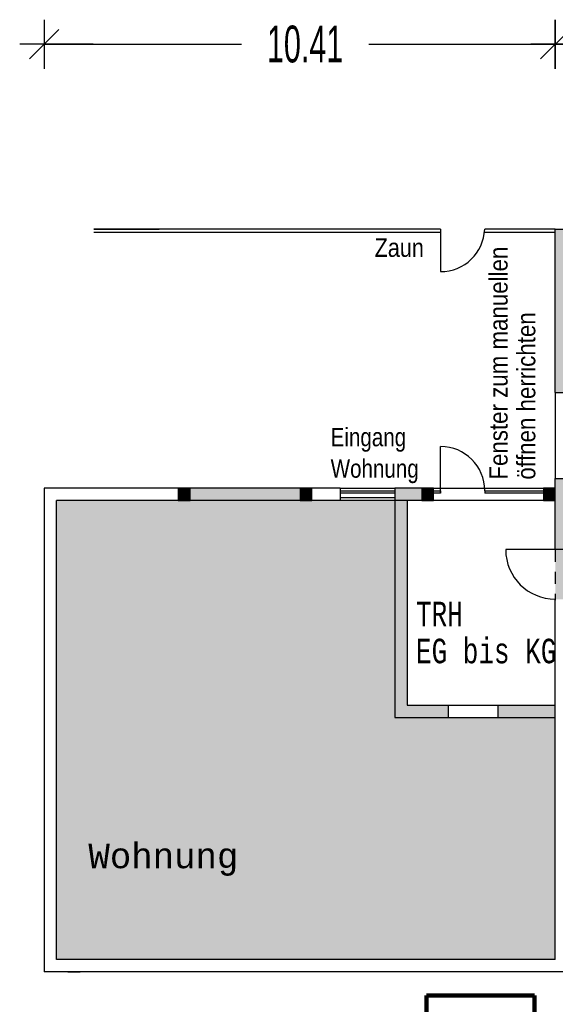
# Model space of a CAD drawing. Header units: metres. Extents: x -5 to 103, y -16 to 22.
# Tile 6 of 23: x 38 to 49, y -3 to 17. Entities that reach past the tile are written whole.
import ezdxf

# ---------------------------------------------------------------- set-up
doc = ezdxf.new("R2010")
doc.units = ezdxf.units.M
doc.header["$PDMODE"] = 65
doc.linetypes.add('AUSGEZOGEN', pattern=[0])
doc.linetypes.add('LINIE_2', pattern=[0.45, 0.25, -0.2])
for name, color, linetype, lineweight in [('XR$1$003STTXT_BAUTEILBESCHRIFTUNG', 7, 'Continuous', 13), ('XR$1$003UZ013_BETON_STAHLBETON', 8, 'Continuous', 13), ('XR$1$003WN111_ALLGEMEIN', 7, 'Continuous', 13), ('XR$1$004FE2DD_ZWEIDIMENSIONAL', 4, 'Continuous', 13), ('XR$1$004FEGLA_GLAS', 4, 'Continuous', 13), ('XR$1$004TT111_ALLGEMEIN', 7, 'Continuous', 13), ('XR$1$004TT2DD_ZWEIDIMENSIONAL', 4, 'Continuous', 13), ('XR$1$005BM999_SONSTIGES', 8, 'Continuous', 13), ('XR$1$005BMENT_ENTWURF', 8, 'Continuous', 13), ('XR$2$003WN111_ALLGEMEIN', 7, 'Continuous', 13), ('XR$2$STANDARD', 7, 'Continuous', 25)]:
    doc.layers.add(name, color=color, linetype=linetype, lineweight=lineweight)
doc.styles.add('ARIAL', font='ARIAL.TTF')
doc.styles.add('LUCIDACONSOLE', font='LUCON.TTF')
doc.dimstyles.new('_DIMSTYLE_3', dxfattribs={"dimtxt": 0.75, "dimasz": 1, "dimexe": 0, "dimexo": 1e-06, "dimgap": 0.375, "dimtad": 0, "dimrnd": 0.01, "dimzin": 4, "dimdsep": 46, "dimtxsty": 'Standard', "dimblk1": 'ALL_ML_STRICH', "dimblk2": 'ALL_ML_STRICH', "dimsah": 1, "dimcen": 0, "dimse1": 1, "dimse2": 1, "dimadec": 0, "dimazin": 0, "dimtfac": 1, "dimtdec": 0, "dimtix": 1, "dimtmove": 2, "dimatfit": 3, "dimfxl": 1, "dimtzin": 0, "dimlwd": 0, "dimlwe": 25, "dimarcsym": 0})
doc.dimstyles.new('_DIMSTYLE_4', dxfattribs={"dimtxt": 0.75, "dimasz": 1, "dimexe": 0, "dimexo": 0, "dimgap": 0.375, "dimtad": 0, "dimrnd": 0.01, "dimzin": 4, "dimdsep": 46, "dimtxsty": 'Standard', "dimblk1": 'ALL_ML_STRICH', "dimblk2": 'ALL_ML_STRICH', "dimsah": 1, "dimcen": 0, "dimadec": 0, "dimazin": 0, "dimtfac": 1, "dimtdec": 0, "dimtix": 1, "dimtmove": 2, "dimatfit": 3, "dimfxl": 1, "dimtzin": 0, "dimlwd": 0, "dimlwe": 25, "dimarcsym": 0})

# ---------------------------------------------------------------- blocks, each defined once
blk = doc.blocks.new('ALL_ML_STRICH')
at = {"color": 0, "linetype": 'ByBlock', "lineweight": -2}
for p, q in [((0, -0.5), (0, 0.5)), ((-0.3, -0.3), (0.3, 0.3)), ((-1, 0), (0.5, 0))]:
    blk.add_line(p, q, dxfattribs=at)
blk = doc.blocks.new('*D6')
at = {"layer": 'DEFPOINTS', "color": 0, "linetype": 'AUSGEZOGEN', "lineweight": 25}
for p in [(38.696, 16.304), (49.106, 12.539), (38.696, 7.264)]:
    blk.add_point(p, dxfattribs=at)
at = {"layer": 'XR$2$STANDARD', "color": 0, "linetype": 'AUSGEZOGEN', "lineweight": -2}
for p, q in [((38.696, 16.304), (42.713, 16.304)), ((45.307, 16.304), (49.106, 16.304))]:
    blk.add_line(p, q, dxfattribs=at)
at = {"layer": 'XR$2$STANDARD', "color": 0, "linetype": 'AUSGEZOGEN', "lineweight": 25, "rotation": 180}
blk.add_blockref('ALL_ML_STRICH', (38.696, 16.304), dxfattribs=at)
at = {"layer": 'XR$2$STANDARD', "color": 0, "linetype": 'AUSGEZOGEN', "lineweight": 25}
blk.add_blockref('ALL_ML_STRICH', (49.106, 16.304), dxfattribs=at)
at = {"layer": 'XR$2$STANDARD', "color": 0, "linetype": 'AUSGEZOGEN', "lineweight": 25, "insert": (44.01, 16.304), "char_height": 0.75, "width": 2.32969, "attachment_point": 5}
blk.add_mtext('\\W0.62;\\A1;{10.41\\H0.495000;\\S^ ;}', dxfattribs=at)
blk = doc.blocks.new('*D7')
at = {"layer": 'DEFPOINTS', "color": 0, "linetype": 'AUSGEZOGEN', "lineweight": 25}
for p in [(49.106, 16.304), (49.106, 12.539), (64.238, 12.539)]:
    blk.add_point(p, dxfattribs=at)
at = {"layer": 'XR$2$STANDARD', "color": 0, "linetype": 'AUSGEZOGEN', "lineweight": -2}
for p, q in [((49.106, 16.304), (55.485, 16.304)), ((58.078, 16.304), (64.238, 16.304))]:
    blk.add_line(p, q, dxfattribs=at)
at = {"layer": 'XR$2$STANDARD', "color": 0, "linetype": 'AUSGEZOGEN', "lineweight": 25, "rotation": 180}
blk.add_blockref('ALL_ML_STRICH', (49.106, 16.304), dxfattribs=at)
at = {"layer": 'XR$2$STANDARD', "color": 0, "linetype": 'AUSGEZOGEN', "lineweight": 25}
blk.add_blockref('ALL_ML_STRICH', (64.238, 16.304), dxfattribs=at)
at = {"layer": 'XR$2$STANDARD', "color": 0, "linetype": 'AUSGEZOGEN', "lineweight": 25, "insert": (56.782, 16.304), "char_height": 0.75, "width": 2.32969, "attachment_point": 5}
blk.add_mtext('\\W0.62;\\A1;{15.13\\H0.495000;\\S^ ;}', dxfattribs=at)
blk = doc.blocks.new('*D9')
at = {"layer": 'DEFPOINTS', "color": 0, "linetype": 'AUSGEZOGEN', "lineweight": 25}
for p in [(38.696, -2.581), (99.376, -2.581), (38.696, -10.833)]:
    blk.add_point(p, dxfattribs=at)
at = {"layer": 'XR$2$STANDARD', "color": 0, "linetype": 'AUSGEZOGEN', "lineweight": -2}
for p, q in [((38.696, -6.596), (38.696, -10.833)), ((99.376, -6.596), (99.376, -10.833)), ((38.696, -10.833), (67.848, -10.833)), ((70.442, -10.833), (99.376, -10.833))]:
    blk.add_line(p, q, dxfattribs=at)
at = {"layer": 'XR$2$STANDARD', "color": 0, "linetype": 'AUSGEZOGEN', "lineweight": 25, "rotation": 180}
blk.add_blockref('ALL_ML_STRICH', (38.696, -10.833), dxfattribs=at)
at = {"layer": 'XR$2$STANDARD', "color": 0, "linetype": 'AUSGEZOGEN', "lineweight": 25}
blk.add_blockref('ALL_ML_STRICH', (99.376, -10.833), dxfattribs=at)
at = {"layer": 'XR$2$STANDARD', "color": 0, "linetype": 'AUSGEZOGEN', "lineweight": 25, "insert": (69.145, -10.833), "char_height": 0.75, "width": 2.32969, "attachment_point": 5}
blk.add_mtext('\\W0.62;\\A1;{60.68\\H0.495000;\\S^ ;}', dxfattribs=at)

msp = doc.modelspace()

# ---------------------------------------------------------------- hatches: boundary and pattern name
at = {"layer": 'XR$1$004TT111_ALLGEMEIN', "linetype": 'AUSGEZOGEN', "lineweight": 25}
for points in [[(49.346, 12.539), (49.346, 9.214), (49.106, 9.214), (49.106, 12.539)], [(49.346, 7.464), (49.346, 6.014), (49.106, 6.014), (49.106, 7.014), (49.106, 7.264), (49.106, 7.464)], [(41.666, 7.264), (41.666, 7.014), (41.426, 7.014), (41.426, 7.264)], [(43.906, 7.264), (43.906, 7.014), (41.666, 7.014), (41.666, 7.264)], [(44.146, 7.264), (44.146, 7.014), (43.906, 7.014), (43.906, 7.264)], [(46.386, 7.264), (46.386, 7.014), (45.84, 7.014), (45.84, 7.264)], [(46.626, 7.264), (46.626, 7.014), (46.386, 7.014), (46.386, 7.264)], [(49.106, 7.264), (49.106, 7.014), (48.866, 7.014), (48.866, 7.264)]]:
    msp.add_hatch(color=0, dxfattribs=at).paths.add_polyline_path(points, flags=16)
at = {"layer": 'XR$2$STANDARD', "linetype": 'AUSGEZOGEN', "lineweight": 140, "true_color": 0xa8ffff}
msp.add_hatch(color=131, dxfattribs=at).paths.add_polyline_path([(45.84, 7.014), (38.946, 7.014), (38.946, -2.331), (49.106, -2.331), (49.106, 2.595), (45.84, 2.595)])
at = {"layer": 'XR$2$STANDARD', "linetype": 'AUSGEZOGEN', "lineweight": 25}
for points in [[(45.84, 7.014), (45.84, 2.595), (46.922, 2.595), (46.922, 2.845), (46.09, 2.845), (46.09, 7.014)], [(47.932, 2.595), (49.106, 2.595), (49.106, 2.845), (47.932, 2.845)]]:
    msp.add_hatch(color=0, dxfattribs=at).paths.add_polyline_path(points)
at = {"layer": 'XR$2$STANDARD', "linetype": 'AUSGEZOGEN', "lineweight": 25, "true_color": 0x8cff8c}
msp.add_hatch(color=91, dxfattribs=at).paths.add_polyline_path([(49.346, 6.014), (49.106, 6.014), (49.106, 5.004), (49.346, 5.004)])

# ---------------------------------------------------------------- linework, layer by layer
at = {"layer": 'XR$1$003STTXT_BAUTEILBESCHRIFTUNG', "color": 1, "linetype": 'AUSGEZOGEN', "lineweight": 25}
for p, q in [((49.106, 9.214), (49.106, 7.464)), ((44.724, 7.264), (45.84, 7.264)), ((46.626, 7.264), (48.866, 7.264)), ((44.724, 7.074), (45.84, 7.074))]:
    msp.add_line(p, q, dxfattribs=at)
at = {"layer": 'XR$1$003UZ013_BETON_STAHLBETON', "color": 0, "linetype": 'AUSGEZOGEN', "lineweight": 25}
for p, q in [((44.724, 7.214), (45.84, 7.214)), ((45.84, 7.164), (44.724, 7.164)), ((46.626, 7.214), (46.768, 7.214)), ((46.768, 7.164), (46.626, 7.164)), ((47.669, 7.214), (48.866, 7.214)), ((48.866, 7.164), (47.669, 7.164))]:
    msp.add_line(p, q, dxfattribs=at)
at = {"layer": 'XR$1$003WN111_ALLGEMEIN', "color": 2, "linetype": 'AUSGEZOGEN', "lineweight": 25}
for p, q in [((49.106, 12.539), (49.346, 12.539)), ((49.106, 9.214), (49.106, 12.539)), ((49.106, 9.214), (49.346, 9.214)), ((49.106, 7.264), (49.106, 7.464)), ((49.106, 7.464), (49.346, 7.464)), ((39.186, 7.264), (38.696, 7.264)), ((38.696, 7.264), (38.696, -2.581)), ((44.724, 7.264), (39.176, 7.264)), ((44.724, 7.264), (44.724, 7.014)), ((46.452, 7.264), (45.84, 7.264)), ((45.84, 7.264), (45.84, 7.014)), ((46.768, 7.214), (46.768, 7.164)), ((47.669, 7.214), (47.669, 7.164)), ((44.724, 7.014), (38.946, 7.014)), ((38.946, -2.331), (38.946, 7.014)), ((38.946, 7.014), (38.946, 7.014)), ((46.452, 7.014), (45.84, 7.014)), ((49.106, 6.014), (49.106, 7.014)), ((49.346, 6.014), (49.106, 6.014)), ((49.106, -2.331), (49.106, 5.004)), ((49.106, -2.331), (38.946, -2.331)), ((49.346, -2.581), (38.696, -2.581)), ((39.176, -2.581), (39.426, -2.581))]:
    msp.add_line(p, q, dxfattribs=at)
for points in [[(41.426, 7.264), (41.426, 7.014), (41.666, 7.014), (41.666, 7.264), (41.426, 7.264)], [(43.906, 7.264), (43.906, 7.014), (44.146, 7.014), (44.146, 7.264), (43.906, 7.264)], [(46.386, 7.264), (46.386, 7.014), (46.626, 7.014), (46.626, 7.264), (46.386, 7.264)], [(48.866, 7.264), (48.866, 7.014), (49.106, 7.014), (49.106, 7.264), (48.866, 7.264)]]:
    msp.add_lwpolyline(points, close=True, dxfattribs=at)
at = {"layer": 'XR$1$004FE2DD_ZWEIDIMENSIONAL', "color": 1, "linetype": 'AUSGEZOGEN', "lineweight": 25}
msp.add_line((49.106, 6.014), (48.096, 6.014), dxfattribs=at)
msp.add_arc((49.106, 6.014), 1.01, 180, 270, dxfattribs=at)
at = {"layer": 'XR$1$004TT2DD_ZWEIDIMENSIONAL', "color": 0, "linetype": 'AUSGEZOGEN', "lineweight": 25}
for p, q in [((39.707, 12.539), (41.039, 12.539)), ((46.768, 12.539), (39.707, 12.539)), ((46.768, 12.471), (39.707, 12.471)), ((49.106, 12.539), (47.667, 12.539)), ((49.106, 12.471), (47.667, 12.471))]:
    msp.add_line(p, q, dxfattribs=at)
at = {"layer": 'XR$1$005BM999_SONSTIGES', "color": 1, "linetype": 'AUSGEZOGEN', "lineweight": 25}
for p, q in [((46.768, 12.539), (46.768, 11.674)), ((46.768, 7.164), (46.768, 8.114))]:
    msp.add_line(p, q, dxfattribs=at)
for centre, start, end in [((46.768, 12.574), 270, 357.7537), ((46.768, 7.214), 0, 90)]:
    msp.add_arc(centre, 0.9, start, end, dxfattribs=at)
at = {"layer": 'XR$1$005BMENT_ENTWURF', "color": 254, "linetype": 'LINIE_2', "lineweight": 25, "true_color": 0xf0f0b4}
msp.add_line((49.106, 6.014), (49.106, 4.982), dxfattribs=at)
at = {"layer": 'XR$2$003WN111_ALLGEMEIN', "color": 2, "linetype": 'AUSGEZOGEN', "lineweight": 25}
msp.add_line((49.106, 7.014), (38.946, 7.014), dxfattribs=at)
at = {"layer": 'XR$2$STANDARD', "color": 0, "linetype": 'AUSGEZOGEN', "lineweight": 25}
for p, q in [((45.84, 7.014), (45.84, 2.595)), ((46.09, 7.014), (46.09, 2.845)), ((46.09, 2.845), (49.106, 2.845)), ((46.922, 2.845), (46.922, 2.595)), ((47.932, 2.845), (47.932, 2.595)), ((45.84, 2.595), (49.106, 2.595))]:
    msp.add_line(p, q, dxfattribs=at)
at = {"layer": 'XR$2$STANDARD', "color": 1, "linetype": 'AUSGEZOGEN', "lineweight": 140}
for p, q in [((48.68, -3.068), (46.483, -3.068)), ((46.483, -3.068), (46.483, -4.492)), ((48.68, -4.492), (48.68, -3.068))]:
    msp.add_line(p, q, dxfattribs=at)

# ---------------------------------------------------------------- texts
at = {"layer": 'XR$1$004FEGLA_GLAS', "color": 0, "linetype": 'AUSGEZOGEN', "lineweight": 25, "insert": (46.268, 4.953), "char_height": 0.5, "width": 3.46016, "attachment_point": 1, "line_spacing_factor": 0.903614, "style": 'LUCIDACONSOLE'}
msp.add_mtext('{\\fLucida Console|i0|b0;\\H0.500000;\\W0.750000;\\C7;TRH}\\P{\\fLucida Console|i0|b0;\\H0.500000;\\W0.750000;\\C7;EG bis KG}\\P', dxfattribs=at)
at = {"layer": 'XR$1$004FEGLA_GLAS', "color": 0, "linetype": 'AUSGEZOGEN', "lineweight": 25, "insert": (39.596, -0.63), "char_height": 0.5, "width": 3.63961, "attachment_point": 7, "style": 'LUCIDACONSOLE'}
msp.add_mtext('\\W1.03;Wohnung', dxfattribs=at)
at = {"layer": 'XR$1$004TT2DD_ZWEIDIMENSIONAL', "color": 0, "linetype": 'AUSGEZOGEN', "lineweight": 25, "insert": (45.426, 12.35), "char_height": 0.375, "width": 1.11702, "attachment_point": 1, "style": 'ARIAL'}
msp.add_mtext('\\W0.84;Zaun', dxfattribs=at)
at = {"layer": 'XR$1$004TT2DD_ZWEIDIMENSIONAL', "color": 0, "linetype": 'AUSGEZOGEN', "lineweight": 140, "insert": (47.759, 7.439), "char_height": 0.375, "width": 4.93249, "attachment_point": 1, "rotation": 90, "line_spacing_factor": 0.903614, "style": 'ARIAL'}
msp.add_mtext('{\\fArial|i0|b0;\\H0.375000;\\W0.866667;\\C7;Fenster zum manuellen}\\P{\\fArial|i0|b0;\\H0.375000;\\W0.866667;\\C7;öffnen herrichten}\\P', dxfattribs=at)
at = {"layer": 'XR$1$004TT2DD_ZWEIDIMENSIONAL', "color": 0, "linetype": 'AUSGEZOGEN', "lineweight": 25, "insert": (44.53, 8.493), "char_height": 0.375, "width": 1.9592, "attachment_point": 1, "line_spacing_factor": 1.024096, "style": 'ARIAL'}
msp.add_mtext('{\\fArial|i0|b0;\\H0.375000;\\W0.800000;\\C7;Eingang }\\P{\\fArial|i0|b0;\\H0.375000;\\W0.800000;\\C7;Wohnung}\\P', dxfattribs=at)

# ---------------------------------------------------------------- dimensions: what is measured, and where the dimension line sits
at = {"layer": 'XR$2$STANDARD', "color": 0, "linetype": 'AUSGEZOGEN', "lineweight": 25}
for base, p1, p2, dimstyle, picture, middle in [((49.106, 16.304), (38.696, 7.264), (49.106, 12.539), '_DIMSTYLE_3', '*D6', (44.01, 16.304)), ((64.238, 16.304), (49.106, 12.539), (64.238, 12.539), '_DIMSTYLE_3', '*D7', (56.782, 16.304)), ((99.376, -10.833), (38.696, -6.596), (99.376, -6.596), '_DIMSTYLE_4', '*D9', (69.145, -10.833))]:
    dim = msp.add_linear_dim(base=base, p1=p1, p2=p2, dimstyle=dimstyle, override={"dimpost": '<>', "dimclrd": 0, "dimclre": 0, "dimclrt": 0, "dimlwd": 0, "dimlwe": 25}, dxfattribs=at)
    dim.commit()
    dim.dimension.update_dxf_attribs({"geometry": picture, "text_midpoint": middle})

doc.saveas('drawing.dxf')
